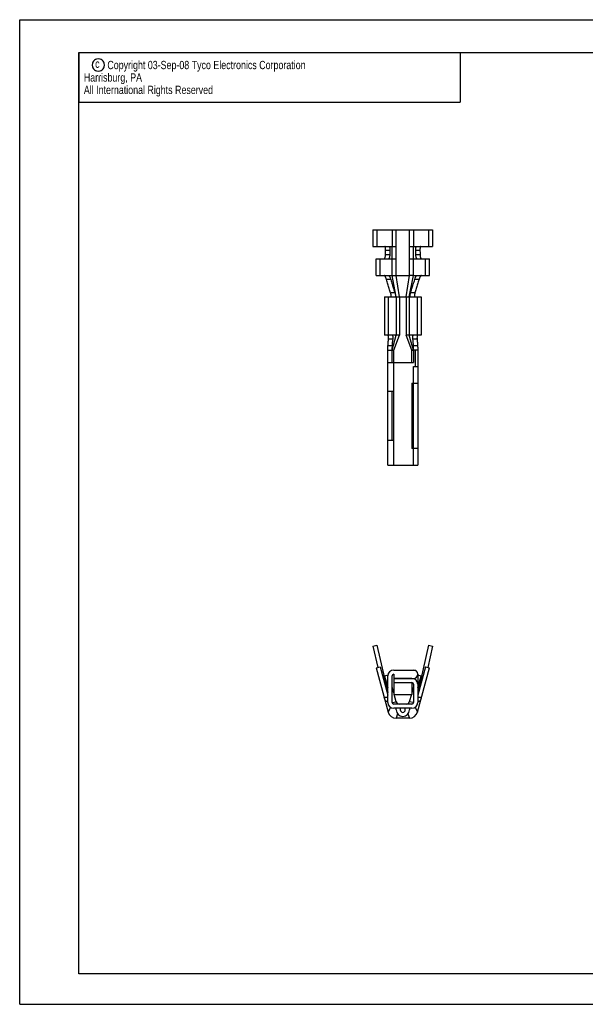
# Model space of a CAD drawing. Extents: x 0 to 420, y 0 to 297.
# Tile 1 of 10: x 0 to 171, y 0 to 297. Entities that reach past the tile are written whole.
import ezdxf

# ---------------------------------------------------------------- set-up
doc = ezdxf.new("R2010")
doc.units = 0
doc.header["$LTSCALE"] = 23.1
doc.layers.get('0').update_dxf_attribs({"linetype": 'CONTINUOUS'})
doc.styles.get("Standard").update_dxf_attribs({"font": 'txt', "width": 0.95})

msp = doc.modelspace()

# ---------------------------------------------------------------- linework, layer by layer
at = {"color": 7, "linetype": 'CONTINUOUS'}
for p, q in [((0, 0), (0, 297)), ((0, 297), (420, 297)), ((17.78, 9.23), (17.78, 287.08)), ((17.78, 287.08), (409.21, 287.08)), ((106.5, 233.61), (106.5, 228.61)), ((106.5, 233.61), (124.5, 233.61)), ((107.72, 233.61), (107.72, 228.61)), ((112.28, 233.61), (112.28, 228.61)), ((113.5, 219.86), (113.5, 233.61)), ((117.5, 219.86), (117.5, 233.61)), ((118.72, 233.61), (118.72, 228.61)), ((123.28, 233.61), (123.28, 228.61)), ((124.5, 233.61), (124.5, 228.61)), ((106.5, 228.61), (113.5, 228.61)), ((111.57, 226.11), (110.28, 226.11)), ((111.61, 227.36), (110.32, 227.36)), ((112.29, 224.86), (112.28, 228.61)), ((117.5, 228.61), (124.5, 228.61)), ((118.71, 224.86), (118.72, 228.61)), ((120.68, 227.36), (119.39, 227.36)), ((120.72, 226.11), (119.43, 226.11)), ((107.47, 219.86), (107.47, 224.86)), ((107.47, 224.86), (113.5, 224.86)), ((108.67, 219.86), (108.67, 224.86)), ((112.29, 219.86), (112.29, 224.86)), ((117.5, 224.86), (123.53, 224.86)), ((118.71, 219.86), (118.71, 224.86)), ((122.33, 219.86), (122.33, 224.86)), ((123.53, 219.86), (123.53, 224.86)), ((107.47, 219.86), (117.5, 219.86)), ((113.54, 213.36), (112.29, 219.86)), ((114.5, 213.36), (113.5, 219.86)), ((116.5, 213.36), (117.5, 219.86)), ((117.46, 213.36), (118.71, 219.86)), ((118.71, 219.86), (123.53, 219.86)), ((111.9, 218.61), (110.61, 218.61)), ((120.39, 218.61), (119.1, 218.61)), ((113.13, 214.61), (111.83, 214.61)), ((119.17, 214.61), (117.87, 214.61)), ((109.94, 213.36), (109.94, 201.86)), ((109.94, 213.36), (121.06, 213.36)), ((111.14, 213.36), (111.14, 201.86)), ((113.54, 213.36), (113.54, 201.86)), ((114.5, 213.36), (114.5, 201.86)), ((116.5, 213.36), (116.5, 201.86)), ((117.46, 213.36), (117.46, 201.86)), ((119.86, 213.36), (119.86, 201.86)), ((121.06, 213.36), (121.06, 201.86)), ((113.54, 201.86), (109.94, 201.86)), ((112.45, 200.61), (111.19, 200.61)), ((112.25, 197.36), (113.54, 201.86)), ((112.75, 197.36), (114.5, 201.86)), ((118.25, 197.36), (116.5, 201.86)), ((121.06, 201.86), (117.46, 201.86)), ((118.75, 197.36), (117.46, 201.86)), ((119.81, 200.61), (118.55, 200.61)), ((111, 162.61), (111, 197.36)), ((111, 197.36), (112.25, 197.36)), ((112.27, 198.61), (111.04, 198.61)), ((112.25, 193.61), (112.25, 197.36)), ((112.75, 162.61), (112.75, 197.36)), ((118.25, 193.61), (118.25, 197.36)), ((119.96, 198.61), (118.73, 198.61)), ((120, 197.36), (118.75, 197.36)), ((118.75, 197.36), (118.75, 193.61)), ((119.35, 192.36), (119.35, 197.36)), ((120, 197.36), (120, 162.61)), ((111, 193.61), (118.75, 193.61)), ((118.75, 192.36), (120, 192.36)), ((118.75, 162.61), (118.75, 192.36)), ((118.25, 187.36), (120, 187.36)), ((118.25, 187.36), (118.25, 167.61)), ((112.75, 184.86), (111, 184.86)), ((112.25, 170.11), (112.25, 184.86)), ((112.75, 170.11), (111, 170.11)), ((120, 167.61), (118.25, 167.61)), ((111, 162.61), (120, 162.61)), ((106.5, 108.03), (107.72, 108.31)), ((106.5, 108.03), (107.98, 101.62)), ((107.72, 108.31), (111, 94.09)), ((123.28, 108.31), (120, 94.09)), ((124.5, 108.03), (123.02, 101.62)), ((123.28, 108.31), (124.5, 108.03)), ((107.47, 101.48), (108.67, 101.81)), ((107.47, 101.48), (111.09, 88.16)), ((108.67, 101.81), (111, 93.25)), ((119.91, 88.16), (123.53, 101.48)), ((122.33, 101.81), (120, 93.25)), ((122.33, 101.81), (123.53, 101.48)), ((111.02, 99.28), (109.94, 98.95)), ((109.94, 98.95), (110.95, 95.56)), ((111, 91.06), (111, 99.06)), ((112.25, 91.06), (112.25, 99.06)), ((112.75, 100.81), (119.35, 100.81)), ((112.75, 99.56), (112.75, 98.32)), ((112.75, 98.32), (118.75, 98.32)), ((112.75, 98.31), (112.75, 93.47)), ((118.25, 98.31), (112.75, 98.31)), ((118.75, 98.23), (118.75, 98.32)), ((119.35, 100.81), (119.49, 100.57)), ((120, 99.56), (120, 91.06)), ((121.06, 98.95), (120, 99.27)), ((120.05, 95.56), (121.06, 98.95)), ((111, 95.56), (110.95, 95.56)), ((112.75, 93.92), (112.26, 95.56)), ((112.75, 97.06), (118.25, 97.06)), ((118.25, 97.06), (118.25, 93.47)), ((118.74, 95.56), (118.25, 93.92)), ((118.75, 96.56), (118.75, 91.06)), ((120.05, 95.56), (120, 95.56)), ((111, 92.56), (109.89, 92.56)), ((112.45, 94.31), (112.25, 94.31)), ((112.75, 93.47), (118.25, 93.47)), ((113.54, 91.28), (112.88, 93.47)), ((118.12, 93.47), (117.46, 91.28)), ((118.73, 94.31), (118.55, 94.31)), ((121.11, 92.56), (120, 92.56)), ((111, 91.31), (110.61, 91.31)), ((111.76, 89.63), (111.09, 88.16)), ((112.25, 91.06), (113.54, 91.28)), ((118.25, 90.56), (112.75, 90.56)), ((118.25, 89.31), (112.75, 89.31)), ((113.5, 88.81), (113.5, 89.31)), ((114.75, 89.31), (114.75, 88.81)), ((116.25, 88.81), (116.25, 89.31)), ((118.75, 91.06), (117.46, 91.28)), ((117.5, 89.31), (117.5, 88.81)), ((119.24, 89.63), (119.91, 88.16)), ((120.39, 91.31), (120, 91.31)), ((113.93, 87.6), (113.5, 86.31)), ((117.5, 86.31), (113.5, 86.31)), ((117.07, 87.6), (117.5, 86.31)), ((409.21, 9.23), (17.78, 9.23)), ((30.48, 9.23), (17.78, 9.23)), ((0, 0), (420, 0))]:
    msp.add_line(p, q, dxfattribs=at)
at = {"color": 2, "linetype": 'CONTINUOUS'}
for p, q in [((17.78, 287.08), (132.78, 287.08)), ((17.78, 287.08), (17.78, 272.08)), ((132.78, 287.08), (132.78, 272.08)), ((17.78, 272.08), (132.78, 272.08))]:
    msp.add_line(p, q, dxfattribs=at)
msp.add_lwpolyline([(21.85, 283.33), (21.95, 282.81), (22.05, 282.5), (22.26, 282.19), (22.58, 281.88), (22.89, 281.67), (23.2, 281.56), (23.72, 281.46), (24.24, 281.56), (24.55, 281.67), (24.87, 281.88), (25.18, 282.19), (25.39, 282.5), (25.49, 282.81), (25.6, 283.33), (25.49, 283.86), (25.39, 284.17), (25.18, 284.48), (24.87, 284.79), (24.55, 285), (24.24, 285.11), (23.72, 285.21), (23.2, 285.11), (22.89, 285), (22.58, 284.79), (22.26, 284.48), (22.05, 284.17), (21.95, 283.86), (21.85, 283.33)], dxfattribs=at)
at = {"color": 7, "linetype": 'CONTINUOUS'}
for centre, radius, start, end in [((112.75, 99.06), 1.75, 90, 180), ((112.75, 99.06), 0.5, 90, 180), ((118.25, 96.56), 1.75, 0, 90), ((118.75, 99.56), 1.25, 270, 90), ((118.25, 96.56), 0.5, 0, 90), ((112.75, 91.06), 1.75, 180, 270), ((112.75, 91.06), 0.5, 180, 270), ((114.5, 91.56), 1, 196.6584, 270), ((116.5, 91.56), 1, 270, 343.3416), ((118.25, 91.06), 0.5, 270, 360), ((118.25, 91.06), 1.75, 270, 360), ((113.5, 88.81), 2.5, 195.201, 270), ((115.5, 88.81), 2, 180, 360), ((115.5, 88.81), 0.75, 180, 360), ((117.5, 88.81), 2.5, 270, 344.799)]:
    msp.add_arc(centre, radius, start, end, dxfattribs=at)
for points, knots in [([(109.89, 224.86), (109.91, 224.86), (109.97, 224.89), (110.04, 224.96), (110.1, 225.08), (110.15, 225.23), (110.2, 225.42), (110.24, 225.63), (110.27, 225.87), (110.28, 226.03), (110.28, 226.11)], [0, 0, 0, 0, 0.052754, 0.1241, 0.219681, 0.339815, 0.482323, 0.643535, 0.81822, 1, 1, 1, 1]), ([(110.32, 227.36), (110.33, 227.44), (110.33, 227.61), (110.32, 227.84), (110.3, 228.06), (110.27, 228.24), (110.23, 228.4), (110.18, 228.51), (110.14, 228.59), (110.09, 228.61), (110.07, 228.61)], [0, 0, 0, 0, 0.187207, 0.367325, 0.532649, 0.677613, 0.797588, 0.890279, 0.954712, 1, 1, 1, 1]), ([(110.28, 226.11), (110.29, 226.25), (110.3, 226.52), (110.31, 226.94), (110.32, 227.22), (110.32, 227.36)], [0, 0, 0, 0, 0.326918, 0.660252, 1, 1, 1, 1]), ([(111.57, 226.11), (111.57, 226.03), (111.56, 225.87), (111.53, 225.63), (111.49, 225.42), (111.45, 225.23), (111.39, 225.08), (111.33, 224.96), (111.26, 224.89), (111.21, 224.86), (111.19, 224.86)], [0, 0, 0, 0, 0.182281, 0.35755, 0.519142, 0.661629, 0.781385, 0.876458, 0.947404, 1, 1, 1, 1]), ([(111.35, 228.61), (111.37, 228.61), (111.42, 228.59), (111.47, 228.51), (111.51, 228.4), (111.55, 228.24), (111.58, 228.05), (111.6, 227.84), (111.61, 227.61), (111.61, 227.44), (111.61, 227.36)], [0, 0, 0, 0, 0.045481, 0.110477, 0.203805, 0.32426, 0.469211, 0.633982, 0.813334, 1, 1, 1, 1]), ([(111.61, 227.36), (111.61, 227.22), (111.6, 226.94), (111.58, 226.52), (111.58, 226.25), (111.57, 226.11)], [0, 0, 0, 0, 0.338986, 0.672319, 1, 1, 1, 1]), ([(119.39, 227.36), (119.39, 227.44), (119.39, 227.61), (119.4, 227.84), (119.42, 228.05), (119.45, 228.24), (119.49, 228.4), (119.53, 228.51), (119.58, 228.59), (119.63, 228.61), (119.65, 228.61)], [0, 0, 0, 0, 0.186666, 0.366018, 0.530789, 0.67574, 0.796195, 0.889523, 0.954519, 1, 1, 1, 1]), ([(119.43, 226.11), (119.42, 226.25), (119.42, 226.52), (119.4, 226.94), (119.39, 227.22), (119.39, 227.36)], [0, 0, 0, 0, 0.327681, 0.661014, 1, 1, 1, 1]), ([(119.81, 224.86), (119.79, 224.86), (119.73, 224.89), (119.67, 224.96), (119.61, 225.08), (119.55, 225.23), (119.51, 225.42), (119.47, 225.63), (119.44, 225.87), (119.43, 226.03), (119.43, 226.11)], [0, 0, 0, 0, 0.052701, 0.123919, 0.219398, 0.33949, 0.482026, 0.643317, 0.818107, 1, 1, 1, 1]), ([(120.93, 228.61), (120.91, 228.61), (120.86, 228.59), (120.82, 228.51), (120.77, 228.4), (120.73, 228.24), (120.7, 228.06), (120.68, 227.84), (120.67, 227.61), (120.67, 227.44), (120.68, 227.36)], [0, 0, 0, 0, 0.045288, 0.109721, 0.202412, 0.322387, 0.467351, 0.632674, 0.812793, 1, 1, 1, 1]), ([(120.68, 227.36), (120.68, 227.22), (120.69, 226.94), (120.7, 226.52), (120.71, 226.25), (120.72, 226.11)], [0, 0, 0, 0, 0.339748, 0.673082, 1, 1, 1, 1]), ([(120.72, 226.11), (120.72, 226.03), (120.73, 225.87), (120.76, 225.63), (120.8, 225.42), (120.85, 225.23), (120.9, 225.08), (120.97, 224.96), (121.03, 224.89), (121.09, 224.86), (121.11, 224.86)], [0, 0, 0, 0, 0.18217, 0.357337, 0.518852, 0.661311, 0.781107, 0.87628, 0.947351, 1, 1, 1, 1]), ([(110.61, 218.61), (110.58, 218.7), (110.53, 218.86), (110.44, 219.09), (110.34, 219.3), (110.25, 219.49), (110.15, 219.64), (110.06, 219.76), (109.98, 219.84), (109.92, 219.86), (109.89, 219.86)], [0, 0, 0, 0, 0.176706, 0.346997, 0.505491, 0.648036, 0.770827, 0.870874, 0.946649, 1, 1, 1, 1]), ([(111.19, 219.86), (111.21, 219.86), (111.27, 219.84), (111.36, 219.76), (111.45, 219.64), (111.54, 219.49), (111.64, 219.3), (111.73, 219.09), (111.82, 218.86), (111.88, 218.7), (111.9, 218.61)], [0, 0, 0, 0, 0.053455, 0.129517, 0.229867, 0.352862, 0.495371, 0.653593, 0.823535, 1, 1, 1, 1]), ([(118.71, 219.86), (118.68, 219.86), (118.61, 219.86), (118.49, 219.86), (118.33, 219.86), (118.15, 219.86), (117.95, 219.86), (117.73, 219.86), (117.58, 219.86), (117.5, 219.86)], [0, 0, 0, 0, 0.069642, 0.171705, 0.301913, 0.455265, 0.626687, 0.810007, 1, 1, 1, 1]), ([(119.1, 218.61), (119.12, 218.7), (119.18, 218.86), (119.27, 219.09), (119.36, 219.3), (119.46, 219.49), (119.55, 219.64), (119.64, 219.76), (119.73, 219.84), (119.79, 219.86), (119.81, 219.86)], [0, 0, 0, 0, 0.176686, 0.346951, 0.505423, 0.647955, 0.770748, 0.870805, 0.946641, 1, 1, 1, 1]), ([(121.11, 219.86), (121.08, 219.86), (121.02, 219.84), (120.94, 219.76), (120.85, 219.64), (120.75, 219.49), (120.66, 219.3), (120.56, 219.09), (120.47, 218.86), (120.42, 218.7), (120.39, 218.61)], [0, 0, 0, 0, 0.053444, 0.129438, 0.22977, 0.352758, 0.495281, 0.653532, 0.823508, 1, 1, 1, 1]), ([(111.83, 214.61), (111.7, 215.03), (111.43, 215.9), (111.02, 217.23), (110.75, 218.14), (110.61, 218.61)], [0, 0, 0, 0, 0.315297, 0.648631, 1, 1, 1, 1]), ([(111.9, 218.61), (112.05, 218.14), (112.32, 217.23), (112.73, 215.89), (113, 215.03), (113.13, 214.61)], [0, 0, 0, 0, 0.352457, 0.685791, 1, 1, 1, 1]), ([(117.87, 214.61), (118, 215.03), (118.27, 215.89), (118.68, 217.23), (118.95, 218.14), (119.1, 218.61)], [0, 0, 0, 0, 0.314209, 0.647543, 1, 1, 1, 1]), ([(120.39, 218.61), (120.25, 218.14), (119.98, 217.23), (119.57, 215.9), (119.3, 215.03), (119.17, 214.61)], [0, 0, 0, 0, 0.351369, 0.684703, 1, 1, 1, 1]), ([(111.85, 213.36), (111.88, 213.36), (111.94, 213.39), (111.98, 213.49), (112, 213.64), (112, 213.83), (111.97, 214.07), (111.91, 214.34), (111.86, 214.52), (111.83, 214.61)], [0, 0, 0, 0, 0.0575, 0.131943, 0.240405, 0.387959, 0.571845, 0.781139, 1, 1, 1, 1]), ([(113.13, 214.61), (113.16, 214.52), (113.22, 214.34), (113.27, 214.07), (113.3, 213.83), (113.31, 213.63), (113.29, 213.49), (113.24, 213.39), (113.18, 213.36), (113.16, 213.36)], [0, 0, 0, 0, 0.219904, 0.430297, 0.614499, 0.761447, 0.868964, 0.942744, 1, 1, 1, 1]), ([(117.84, 213.36), (117.82, 213.36), (117.76, 213.39), (117.71, 213.49), (117.69, 213.63), (117.7, 213.83), (117.73, 214.07), (117.78, 214.34), (117.84, 214.52), (117.87, 214.61)], [0, 0, 0, 0, 0.057301, 0.131213, 0.238932, 0.386017, 0.570156, 0.780314, 1, 1, 1, 1]), ([(119.17, 214.61), (119.14, 214.52), (119.09, 214.34), (119.03, 214.07), (119, 213.83), (119, 213.64), (119.02, 213.49), (119.06, 213.39), (119.12, 213.36), (119.15, 213.36)], [0, 0, 0, 0, 0.219077, 0.428604, 0.612555, 0.759975, 0.868234, 0.942544, 1, 1, 1, 1]), ([(111.04, 198.61), (111.05, 198.83), (111.08, 199.27), (111.13, 199.94), (111.17, 200.39), (111.19, 200.61)], [0, 0, 0, 0, 0.325981, 0.659326, 1, 1, 1, 1]), ([(111.19, 200.61), (111.2, 200.71), (111.22, 200.89), (111.22, 201.15), (111.2, 201.38), (111.17, 201.57), (111.12, 201.71), (111.08, 201.78), (111.06, 201.81)], [0, 0, 0, 0, 0.234585, 0.44492, 0.638425, 0.796751, 0.925404, 1, 1, 1, 1]), ([(112.26, 201.86), (112.29, 201.86), (112.35, 201.83), (112.41, 201.75), (112.45, 201.63), (112.48, 201.47), (112.49, 201.29), (112.49, 201.08), (112.48, 200.85), (112.46, 200.69), (112.45, 200.61)], [0, 0, 0, 0, 0.062925, 0.136955, 0.231098, 0.34616, 0.486264, 0.646593, 0.820955, 1, 1, 1, 1]), ([(112.45, 200.61), (112.43, 200.39), (112.37, 199.94), (112.31, 199.27), (112.28, 198.83), (112.27, 198.61)], [0, 0, 0, 0, 0.341859, 0.675244, 1, 1, 1, 1]), ([(114.5, 201.86), (114.44, 201.86), (114.32, 201.85), (114.14, 201.86), (113.98, 201.86), (113.84, 201.86), (113.72, 201.86), (113.62, 201.86), (113.56, 201.86), (113.54, 201.86)], [0, 0, 0, 0, 0.191977, 0.376878, 0.547964, 0.699905, 0.828386, 0.929544, 1, 1, 1, 1]), ([(117.46, 201.86), (117.44, 201.86), (117.38, 201.86), (117.28, 201.86), (117.16, 201.86), (117.02, 201.86), (116.85, 201.86), (116.68, 201.85), (116.56, 201.86), (116.5, 201.86)], [0, 0, 0, 0, 0.071015, 0.172874, 0.302044, 0.454303, 0.625171, 0.809286, 1, 1, 1, 1]), ([(118.55, 200.61), (118.54, 200.69), (118.52, 200.85), (118.51, 201.08), (118.51, 201.29), (118.52, 201.47), (118.55, 201.63), (118.59, 201.75), (118.65, 201.83), (118.71, 201.86), (118.74, 201.86)], [0, 0, 0, 0, 0.179065, 0.353447, 0.513792, 0.653901, 0.768948, 0.863055, 0.937004, 1, 1, 1, 1]), ([(118.73, 198.61), (118.72, 198.83), (118.69, 199.27), (118.63, 199.94), (118.57, 200.39), (118.55, 200.61)], [0, 0, 0, 0, 0.324725, 0.658108, 1, 1, 1, 1]), ([(119.94, 201.81), (119.92, 201.78), (119.88, 201.71), (119.83, 201.57), (119.8, 201.38), (119.78, 201.15), (119.78, 200.89), (119.8, 200.71), (119.81, 200.61)], [0, 0, 0, 0, 0.073808, 0.201958, 0.360114, 0.553684, 0.764478, 1, 1, 1, 1]), ([(119.81, 200.61), (119.83, 200.39), (119.87, 199.94), (119.92, 199.27), (119.95, 198.83), (119.96, 198.61)], [0, 0, 0, 0, 0.340627, 0.673973, 1, 1, 1, 1]), ([(120.05, 201.86), (120.02, 201.86), (119.98, 201.84), (119.95, 201.81), (119.94, 201.81)], [0, 0, 0, 0, 0.753264, 1, 1, 1, 1]), ([(111, 197.36), (111, 197.37), (111, 197.4), (110.99, 197.47), (110.99, 197.59), (110.99, 197.74), (111, 197.93), (111.01, 198.14), (111.02, 198.37), (111.03, 198.53), (111.04, 198.61)], [0, 0, 0, 0, 0.019285, 0.076255, 0.168629, 0.292978, 0.444461, 0.617336, 0.804913, 1, 1, 1, 1]), ([(112.27, 198.61), (112.27, 198.53), (112.26, 198.38), (112.25, 198.15), (112.24, 197.94), (112.24, 197.76), (112.24, 197.6), (112.24, 197.48), (112.25, 197.41), (112.25, 197.37), (112.25, 197.36)], [0, 0, 0, 0, 0.188136, 0.373224, 0.543768, 0.692965, 0.817994, 0.914328, 0.977206, 1, 1, 1, 1]), ([(112.25, 197.36), (112.26, 197.36), (112.29, 197.36), (112.36, 197.36), (112.47, 197.36), (112.6, 197.36), (112.7, 197.36), (112.75, 197.36)], [0, 0, 0, 0, 0.048992, 0.191029, 0.412207, 0.691037, 1, 1, 1, 1]), ([(118.25, 197.36), (118.3, 197.36), (118.4, 197.36), (118.53, 197.36), (118.64, 197.36), (118.71, 197.36), (118.74, 197.36), (118.75, 197.36)], [0, 0, 0, 0, 0.308963, 0.587793, 0.808971, 0.951008, 1, 1, 1, 1]), ([(118.75, 197.36), (118.75, 197.37), (118.75, 197.41), (118.76, 197.48), (118.76, 197.6), (118.77, 197.75), (118.76, 197.94), (118.75, 198.15), (118.74, 198.38), (118.73, 198.53), (118.73, 198.61)], [0, 0, 0, 0, 0.022113, 0.084039, 0.179935, 0.304981, 0.454193, 0.624906, 0.810781, 1, 1, 1, 1]), ([(119.96, 198.61), (119.97, 198.53), (119.98, 198.37), (119.99, 198.14), (120, 197.93), (120.01, 197.74), (120.01, 197.59), (120.01, 197.47), (120, 197.4), (120, 197.37), (120, 197.36)], [0, 0, 0, 0, 0.195121, 0.38274, 0.555642, 0.707119, 0.831436, 0.923773, 0.98072, 1, 1, 1, 1]), ([(112.26, 95.56), (112.29, 95.47), (112.34, 95.3), (112.4, 95.06), (112.44, 94.86), (112.47, 94.68), (112.49, 94.53), (112.49, 94.42), (112.49, 94.35), (112.47, 94.31), (112.45, 94.31)], [0, 0, 0, 0, 0.221007, 0.409929, 0.574464, 0.714205, 0.831325, 0.918775, 0.973558, 1, 1, 1, 1]), ([(118.55, 94.31), (118.53, 94.31), (118.51, 94.35), (118.51, 94.42), (118.51, 94.53), (118.53, 94.68), (118.56, 94.86), (118.6, 95.06), (118.66, 95.3), (118.71, 95.47), (118.74, 95.56)], [0, 0, 0, 0, 0.026444, 0.08124, 0.168711, 0.285856, 0.425601, 0.590089, 0.778766, 1, 1, 1, 1]), ([(110.61, 91.31), (110.58, 91.31), (110.51, 91.34), (110.42, 91.42), (110.33, 91.53), (110.23, 91.69), (110.14, 91.87), (110.05, 92.08), (109.96, 92.32), (109.91, 92.48), (109.89, 92.56)], [0, 0, 0, 0, 0.057461, 0.13541, 0.236241, 0.358773, 0.500224, 0.657082, 0.825523, 1, 1, 1, 1]), ([(112.27, 94.31), (112.26, 94.31), (112.26, 94.35), (112.25, 94.37), (112.25, 94.39)], [0, 0, 0, 0, 0.314799, 1, 1, 1, 1]), ([(118.75, 94.39), (118.75, 94.37), (118.74, 94.35), (118.74, 94.31), (118.73, 94.31)], [0, 0, 0, 0, 0.682802, 1, 1, 1, 1]), ([(121.11, 92.56), (121.09, 92.48), (121.04, 92.32), (120.95, 92.08), (120.86, 91.87), (120.77, 91.68), (120.67, 91.53), (120.58, 91.41), (120.49, 91.34), (120.42, 91.31), (120.39, 91.31)], [0, 0, 0, 0, 0.174735, 0.3435, 0.500576, 0.642016, 0.764329, 0.864875, 0.94262, 1, 1, 1, 1])]:
    msp.add_open_spline(points, degree=3, knots=knots, dxfattribs=at)
for points in [[(111.06, 201.81), (111.05, 201.81), (111.05, 201.82), (111.04, 201.83)], [(110.96, 95.55), (110.96, 95.55), (110.96, 95.56), (110.95, 95.56)], [(111, 95.41), (110.99, 95.45), (110.97, 95.5), (110.96, 95.55)], [(120.04, 95.55), (120.03, 95.5), (120.01, 95.45), (120, 95.41)], [(120.05, 95.56), (120.04, 95.56), (120.04, 95.55), (120.04, 95.55)]]:
    msp.add_open_spline(points, degree=3, dxfattribs=at)

# ---------------------------------------------------------------- texts
at = {"color": 2, "linetype": 'CONTINUOUS', "width": 0.8}
for s, p in [('c', (22.75, 282.48)), ('Copyright 03-Sep-08 Tyco Electronics Corporation', (26.43, 282.08)), ('  Harrisburg, PA', (17.85, 278.33)), ('  All International Rights Reserved', (17.85, 274.58))]:
    msp.add_text(s, height=2.5, dxfattribs=at).set_placement(p)

doc.saveas('drawing.dxf')
